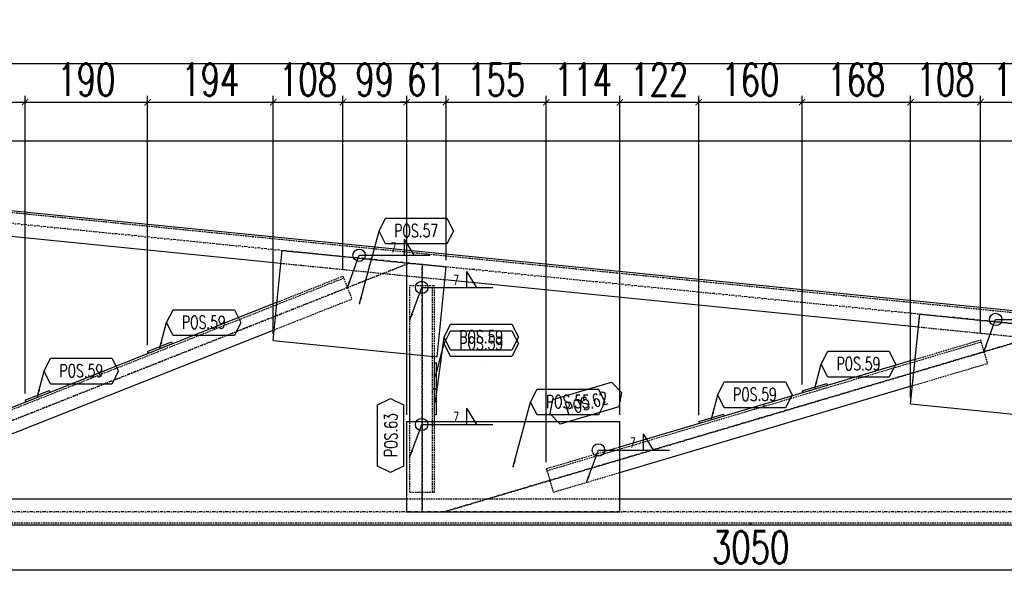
# Model space of a CAD drawing. Header units: feet. Extents: x -13577 to 173285, y -65833 to 34873.
# Tile 107 of 127: x 99354 to 100878, y -54928 to -54066. Entities that reach past the tile are written whole.
import ezdxf
from ezdxf.enums import TextEntityAlignment as Align

# ---------------------------------------------------------------- set-up
doc = ezdxf.new("R2010")
doc.units = ezdxf.units.FT
doc.header["$LTSCALE"] = 10
doc.header["$MEASUREMENT"] = 0
doc.linetypes.add('DASHDOT', pattern=[1, 0.5, -0.25, 0, -0.25])
doc.linetypes.add('HIDDEN', pattern=[0.375, 0.25, -0.125])
doc.layers.get('0').update_dxf_attribs({"linetype": 'CONTINUOUS'})
doc.layers.get('Defpoints').update_dxf_attribs({"linetype": 'CONTINUOUS'})
for name, color, linetype in [('A', 2, 'DASHDOT'), ('FORIR', 4, 'CONTINUOUS'), ('G', 3, 'CONTINUOUS'), ('POS_BOX', 6, 'CONTINUOUS'), ('POS_DES', 2, 'CONTINUOUS'), ('POS_MAT', 2, 'CONTINUOUS'), ('POS_NOT', 2, 'CONTINUOUS'), ('TR', 6, 'HIDDEN'), ('TXT1', 7, 'CONTINUOUS')]:
    doc.layers.add(name, color=color, linetype=linetype)
doc.styles.add('1', font='romans.shx', dxfattribs={"width": 0.7, "height": 50})
doc.styles.add('POS', font='ROMANS', dxfattribs={"width": 0.7})
doc.dimstyles.get("Standard").update_dxf_attribs({"dimtxt": 50, "dimasz": 1, "dimexe": 1, "dimexo": 1, "dimgap": 1, "dimtad": 1, "dimdec": 0, "dimdsep": 46, "dimtxsty": '1', "dimblk": 'ARCHTICK', "dimcen": 3, "dimclrd": 1, "dimclre": 1, "dimclrt": 3, "dimadec": 0, "dimazin": 0, "dimtfac": 1, "dimtdec": 0, "dimtix": 1, "dimtmove": 0, "dimatfit": 3, "dimfxl": 0, "dimtolj": 1, "dimarcsym": 0})

# ---------------------------------------------------------------- blocks, each defined once
blk = doc.blocks.new('3D2D_INFOWELD')
blk.add_point((0, 0))
at = {"layer": 'FORIR', "flags": 1}
blk.add_attdef('DATA', (7.6, -4.3), '', height=5.26, dxfattribs=at)
blk = doc.blocks.new('ALLAROUND')
blk.add_circle((0, 0), 0.956)
blk = doc.blocks.new('LINE_UNI_S_D')
blk.add_line((0, 0), (11, 0))
blk = doc.blocks.new('W01_UP_SIMPLE')
for q in [(8.46, 0), (6.96, 0)]:
    blk.add_line((6.96, 2.5), q)
at = {"style": '1', "width": 0.7}
blk.add_attdef('VAL2', text='', height=1.5, dxfattribs=at).set_placement((7, 3), align=Align.CENTER)
blk.add_attdef('VAL3', (9.47, 3), '', height=1.5, dxfattribs=at)
blk.add_attdef('VAL1', text='', height=1.5, dxfattribs=at).set_placement((5.78, 0.41), align=Align.RIGHT)
blk = doc.blocks.new('_ArchTick')
at = {"color": 0, "linetype": 'ByBlock', "const_width": 0.15}
blk.add_lwpolyline([(-0.5, -0.5), (0.5, 0.5)], dxfattribs=at)
blk = doc.blocks.new('P8_PRO')
at = {"layer": 'POS_BOX'}
blk.add_lwpolyline([(11.5, 0), (10.5, -2), (1, -2), (0, 0), (1, 2), (10.5, 2)], close=True, dxfattribs=at)
at = {"style": 'POS', "width": 0.7}
blk.add_attdef('POS_PEZ', text='', height=2, dxfattribs=at).set_placement((5.83, -1.05), align=Align.CENTER)
at = {"style": 'POS', "width": 0.7, "flags": 1}
for tag, p in [('MAR_PEZ', (1, -2.92)), ('QTA_PEZ', (1, -3.45)), ('SUN_LIS', (1, -4.58)), ('PUN_LIS', (1, -4.05)), ('COD_PEZ', (1, -5.68)), ('MCL_PEZ', (1, -5.14)), ('DIM_PRO', (1, -6.27))]:
    blk.add_attdef(tag, p, '', height=0.35, dxfattribs=at)
at = {"layer": 'POS_DES', "style": 'POS', "width": 0.7, "flags": 1}
for tag, p in [('NOM_PRO', (2.84, -2.9)), ('LUN_PRO', (2.82, -4.54))]:
    blk.add_attdef(tag, p, '', height=0.35, dxfattribs=at)
at = {"layer": 'POS_MAT', "style": 'POS', "width": 0.7, "flags": 1}
blk.add_attdef('MAT_PRO', (2.83, -3.44), '', height=0.35, dxfattribs=at)
at = {"layer": 'POS_NOT', "style": 'POS', "width": 0.7, "flags": 1}
blk.add_attdef('NOT_PEZ', (2.82, -4.01), '', height=0.35, dxfattribs=at)
blk = doc.blocks.new('P8_LAM')
blk.add_line((5.75, -3.08), (5.75, -3.08))
at = {"layer": 'POS_BOX'}
blk.add_lwpolyline([(11.5, 0), (10.5, -2), (1, -2), (0, 0), (1, 2), (10.5, 2)], close=True, dxfattribs=at)
at = {"style": 'POS', "width": 0.7}
blk.add_attdef('POS_PEZ', text='', height=2, dxfattribs=at).set_placement((5.75, -0.95), align=Align.CENTER)
at = {"style": 'POS', "width": 0.7, "flags": 1}
for tag, p in [('MAR_PEZ', (1, -3.15)), ('QTA_PEZ', (1, -3.69)), ('SUN_LIS', (1, -4.84)), ('PUN_LIS', (1, -4.3)), ('COD_PEZ', (1, -5.95)), ('MCL_PEZ', (1, -5.41)), ('DIM_PRO', (1, -6.59))]:
    blk.add_attdef(tag, p, '', height=0.35, dxfattribs=at)
at = {"layer": 'POS_DES', "style": 'POS', "width": 0.7, "flags": 1}
for tag, p in [('SPE_PRO', (3.38, -4.66)), ('LAR_PRO', (3.4, -4.12)), ('LUN_PRO', (3.37, -5.17))]:
    blk.add_attdef(tag, p, '', height=0.35, dxfattribs=at)
at = {"layer": 'POS_MAT', "style": 'POS', "width": 0.7, "flags": 1}
blk.add_attdef('MAT_PRO', text='', height=0.35, dxfattribs=at).set_placement((4.3, -3.18), align=Align.CENTER)
at = {"layer": 'POS_NOT', "style": 'POS', "width": 0.7, "flags": 1}
blk.add_attdef('NOT_PEZ', (3.41, -3.62), '', height=0.35, dxfattribs=at)
blk = doc.blocks.new('3D_INFOPOS')
blk.add_point((0, 0))
at = {"layer": 'FORIR', "flags": 1}
for tag, p in [('POS_PEZ', (7.6, -4.3)), ('MAT_PRO', (7.6, -11.9))]:
    blk.add_attdef(tag, p, '', height=5.26, dxfattribs=at)
blk = doc.blocks.new('*D463')
at = {"layer": 'Defpoints', "color": 0}
for p in [(98960.6, -54848.3), (102010.7, -54848.3), (102010.7, -54918.3)]:
    blk.add_point(p, dxfattribs=at)
at = {"layer": 'TXT1', "color": 1, "lineweight": -2, "transparency": 16777216}
for p, q in [((98960.6, -54858.3), (98960.6, -54928.3)), ((102010.7, -54858.3), (102010.7, -54928.3)), ((98960.6, -54918.3), (102010.7, -54918.3))]:
    blk.add_line(p, q, dxfattribs=at)
at = {"layer": 'TXT1', "color": 1, "lineweight": -2, "transparency": 16777216, "xscale": 10, "yscale": 10, "zscale": 10, "rotation": 180}
blk.add_blockref('_ArchTick', (98960.6, -54918.3), dxfattribs=at)
at = {"layer": 'TXT1', "color": 1, "lineweight": -2, "transparency": 16777216, "xscale": 10, "yscale": 10, "zscale": 10}
blk.add_blockref('_ArchTick', (102010.7, -54918.3), dxfattribs=at)
at = {"layer": 'TXT1', "color": 3, "transparency": 16777216, "insert": (100485.7, -54883.3), "char_height": 50, "attachment_point": 5, "style": '1'}
blk.add_mtext('\\A1;3050', dxfattribs=at)
blk = doc.blocks.new('*D467')
at = {"layer": 'Defpoints', "color": 0}
for p in [(103156, -54253.7), (103156, -54742.8), (98960.6, -54808.3)]:
    blk.add_point(p, dxfattribs=at)
at = {"layer": 'TXT1', "color": 1, "lineweight": -2, "transparency": 16777216}
for p, q in [((98960.6, -54798.3), (98960.6, -54243.7)), ((103156, -54732.8), (103156, -54243.7)), ((98960.6, -54253.7), (103156, -54253.7))]:
    blk.add_line(p, q, dxfattribs=at)
at = {"layer": 'TXT1', "color": 1, "lineweight": -2, "transparency": 16777216, "xscale": 10, "yscale": 10, "zscale": 10, "rotation": 180}
blk.add_blockref('_ArchTick', (98960.6, -54253.7), dxfattribs=at)
at = {"layer": 'TXT1', "color": 1, "lineweight": -2, "transparency": 16777216, "xscale": 10, "yscale": 10, "zscale": 10}
blk.add_blockref('_ArchTick', (103156, -54253.7), dxfattribs=at)
at = {"layer": 'TXT1', "color": 3, "transparency": 16777216, "insert": (101058.3, -54218.7), "char_height": 50, "attachment_point": 5, "style": '1'}
blk.add_mtext('\\A1;4195', dxfattribs=at)
blk = doc.blocks.new('*D494')
at = {"layer": 'Defpoints', "color": 0}
for p in [(99362.6, -54193.7), (99362.6, -54655.2), (99211.7, -54681.9)]:
    blk.add_point(p, dxfattribs=at)
at = {"layer": 'TXT1', "color": 1, "lineweight": -2, "transparency": 16777216}
for p, q in [((99211.7, -54671.9), (99211.7, -54183.7)), ((99362.6, -54645.2), (99362.6, -54183.7)), ((99211.7, -54193.7), (99362.6, -54193.7))]:
    blk.add_line(p, q, dxfattribs=at)
at = {"layer": 'TXT1', "color": 1, "lineweight": -2, "transparency": 16777216, "xscale": 10, "yscale": 10, "zscale": 10, "rotation": 180}
blk.add_blockref('_ArchTick', (99211.7, -54193.7), dxfattribs=at)
at = {"layer": 'TXT1', "color": 1, "lineweight": -2, "transparency": 16777216, "xscale": 10, "yscale": 10, "zscale": 10}
blk.add_blockref('_ArchTick', (99362.6, -54193.7), dxfattribs=at)
at = {"layer": 'TXT1', "color": 3, "transparency": 16777216, "insert": (99287.1, -54158.7), "char_height": 50, "attachment_point": 5, "style": '1'}
blk.add_mtext('\\A1;151', dxfattribs=at)
blk = doc.blocks.new('*D495')
at = {"layer": 'Defpoints', "color": 0}
for p in [(99552.2, -54193.7), (99552.2, -54580), (99362.6, -54655.2)]:
    blk.add_point(p, dxfattribs=at)
at = {"layer": 'TXT1', "color": 1, "lineweight": -2, "transparency": 16777216}
for p, q in [((99362.6, -54645.2), (99362.6, -54183.7)), ((99552.2, -54570), (99552.2, -54183.7)), ((99362.6, -54193.7), (99552.2, -54193.7))]:
    blk.add_line(p, q, dxfattribs=at)
at = {"layer": 'TXT1', "color": 1, "lineweight": -2, "transparency": 16777216, "xscale": 10, "yscale": 10, "zscale": 10, "rotation": 180}
blk.add_blockref('_ArchTick', (99362.6, -54193.7), dxfattribs=at)
at = {"layer": 'TXT1', "color": 1, "lineweight": -2, "transparency": 16777216, "xscale": 10, "yscale": 10, "zscale": 10}
blk.add_blockref('_ArchTick', (99552.2, -54193.7), dxfattribs=at)
at = {"layer": 'TXT1', "color": 3, "transparency": 16777216, "insert": (99457.4, -54158.7), "char_height": 50, "attachment_point": 5, "style": '1'}
blk.add_mtext('\\A1;190', dxfattribs=at)
blk = doc.blocks.new('*D496')
at = {"layer": 'Defpoints', "color": 0}
for p in [(99746.6, -54193.7), (99746.6, -54562.7), (99552.2, -54580)]:
    blk.add_point(p, dxfattribs=at)
at = {"layer": 'TXT1', "color": 1, "lineweight": -2, "transparency": 16777216}
for p, q in [((99552.2, -54570), (99552.2, -54183.7)), ((99746.6, -54552.7), (99746.6, -54183.7)), ((99552.2, -54193.7), (99746.6, -54193.7))]:
    blk.add_line(p, q, dxfattribs=at)
at = {"layer": 'TXT1', "color": 1, "lineweight": -2, "transparency": 16777216, "xscale": 10, "yscale": 10, "zscale": 10, "rotation": 180}
blk.add_blockref('_ArchTick', (99552.2, -54193.7), dxfattribs=at)
at = {"layer": 'TXT1', "color": 1, "lineweight": -2, "transparency": 16777216, "xscale": 10, "yscale": 10, "zscale": 10}
blk.add_blockref('_ArchTick', (99746.6, -54193.7), dxfattribs=at)
at = {"layer": 'TXT1', "color": 3, "transparency": 16777216, "insert": (99649.4, -54158.7), "char_height": 50, "attachment_point": 5, "style": '1'}
blk.add_mtext('\\A1;194', dxfattribs=at)
blk = doc.blocks.new('*D497')
at = {"layer": 'Defpoints', "color": 0}
for p in [(99854.5, -54193.7), (99854.5, -54463.3), (99746.6, -54562.7)]:
    blk.add_point(p, dxfattribs=at)
at = {"layer": 'TXT1', "color": 1, "lineweight": -2, "transparency": 16777216}
for p, q in [((99746.6, -54552.7), (99746.6, -54183.7)), ((99854.5, -54453.3), (99854.5, -54183.7)), ((99746.6, -54193.7), (99854.5, -54193.7))]:
    blk.add_line(p, q, dxfattribs=at)
at = {"layer": 'TXT1', "color": 1, "lineweight": -2, "transparency": 16777216, "xscale": 10, "yscale": 10, "zscale": 10, "rotation": 180}
blk.add_blockref('_ArchTick', (99746.6, -54193.7), dxfattribs=at)
at = {"layer": 'TXT1', "color": 1, "lineweight": -2, "transparency": 16777216, "xscale": 10, "yscale": 10, "zscale": 10}
blk.add_blockref('_ArchTick', (99854.5, -54193.7), dxfattribs=at)
at = {"layer": 'TXT1', "color": 3, "transparency": 16777216, "insert": (99800.5, -54158.7), "char_height": 50, "attachment_point": 5, "style": '1'}
blk.add_mtext('\\A1;108', dxfattribs=at)
blk = doc.blocks.new('*D498')
at = {"layer": 'Defpoints', "color": 0}
for p in [(99953.3, -54193.7), (99854.5, -54463.3), (99953.3, -54688.3)]:
    blk.add_point(p, dxfattribs=at)
at = {"layer": 'TXT1', "color": 1, "lineweight": -2, "transparency": 16777216}
for p, q in [((99854.5, -54453.3), (99854.5, -54183.7)), ((99953.3, -54678.3), (99953.3, -54183.7)), ((99854.5, -54193.7), (99953.3, -54193.7))]:
    blk.add_line(p, q, dxfattribs=at)
at = {"layer": 'TXT1', "color": 1, "lineweight": -2, "transparency": 16777216, "xscale": 10, "yscale": 10, "zscale": 10, "rotation": 180}
blk.add_blockref('_ArchTick', (99854.5, -54193.7), dxfattribs=at)
at = {"layer": 'TXT1', "color": 1, "lineweight": -2, "transparency": 16777216, "xscale": 10, "yscale": 10, "zscale": 10}
blk.add_blockref('_ArchTick', (99953.3, -54193.7), dxfattribs=at)
at = {"layer": 'TXT1', "color": 3, "transparency": 16777216, "insert": (99903.9, -54158.7), "char_height": 50, "attachment_point": 5, "style": '1'}
blk.add_mtext('\\A1;99', dxfattribs=at)
blk = doc.blocks.new('*D499')
at = {"layer": 'Defpoints', "color": 0}
for p in [(100014.2, -54193.7), (100014.2, -54448.7), (99953.3, -54688.3)]:
    blk.add_point(p, dxfattribs=at)
at = {"layer": 'TXT1', "color": 1, "lineweight": -2, "transparency": 16777216}
for p, q in [((99953.3, -54678.3), (99953.3, -54183.7)), ((100014.2, -54438.7), (100014.2, -54183.7)), ((99953.3, -54193.7), (99943.3, -54193.7)), ((99953.3, -54193.7), (100014.2, -54193.7)), ((100014.2, -54193.7), (100024.2, -54193.7))]:
    blk.add_line(p, q, dxfattribs=at)
at = {"layer": 'TXT1', "color": 1, "lineweight": -2, "transparency": 16777216, "xscale": 10, "yscale": 10, "zscale": 10}
blk.add_blockref('_ArchTick', (99953.3, -54193.7), dxfattribs=at)
at = {"layer": 'TXT1', "color": 1, "lineweight": -2, "transparency": 16777216, "xscale": 10, "yscale": 10, "zscale": 10, "rotation": 180}
blk.add_blockref('_ArchTick', (100014.2, -54193.7), dxfattribs=at)
at = {"layer": 'TXT1', "color": 3, "transparency": 16777216, "insert": (99983.8, -54158.7), "char_height": 50, "attachment_point": 5, "style": '1'}
blk.add_mtext('\\A1;61', dxfattribs=at)
blk = doc.blocks.new('*D500')
at = {"layer": 'Defpoints', "color": 0}
for p in [(100169.4, -54193.7), (100014.2, -54448.7), (100169.4, -54761.5)]:
    blk.add_point(p, dxfattribs=at)
at = {"layer": 'TXT1', "color": 1, "lineweight": -2, "transparency": 16777216}
for p, q in [((100014.2, -54438.7), (100014.2, -54183.7)), ((100169.4, -54751.5), (100169.4, -54183.7)), ((100014.2, -54193.7), (100169.4, -54193.7))]:
    blk.add_line(p, q, dxfattribs=at)
at = {"layer": 'TXT1', "color": 1, "lineweight": -2, "transparency": 16777216, "xscale": 10, "yscale": 10, "zscale": 10, "rotation": 180}
blk.add_blockref('_ArchTick', (100014.2, -54193.7), dxfattribs=at)
at = {"layer": 'TXT1', "color": 1, "lineweight": -2, "transparency": 16777216, "xscale": 10, "yscale": 10, "zscale": 10}
blk.add_blockref('_ArchTick', (100169.4, -54193.7), dxfattribs=at)
at = {"layer": 'TXT1', "color": 3, "transparency": 16777216, "insert": (100091.8, -54158.7), "char_height": 50, "attachment_point": 5, "style": '1'}
blk.add_mtext('\\A1;155', dxfattribs=at)
blk = doc.blocks.new('*D501')
at = {"layer": 'Defpoints', "color": 0}
for p in [(100283.3, -54193.7), (100283.3, -54688.3), (100169.4, -54761.5)]:
    blk.add_point(p, dxfattribs=at)
at = {"layer": 'TXT1', "color": 1, "lineweight": -2, "transparency": 16777216}
for p, q in [((100169.4, -54751.5), (100169.4, -54183.7)), ((100283.3, -54678.3), (100283.3, -54183.7)), ((100169.4, -54193.7), (100283.3, -54193.7))]:
    blk.add_line(p, q, dxfattribs=at)
at = {"layer": 'TXT1', "color": 1, "lineweight": -2, "transparency": 16777216, "xscale": 10, "yscale": 10, "zscale": 10, "rotation": 180}
blk.add_blockref('_ArchTick', (100169.4, -54193.7), dxfattribs=at)
at = {"layer": 'TXT1', "color": 1, "lineweight": -2, "transparency": 16777216, "xscale": 10, "yscale": 10, "zscale": 10}
blk.add_blockref('_ArchTick', (100283.3, -54193.7), dxfattribs=at)
at = {"layer": 'TXT1', "color": 3, "transparency": 16777216, "insert": (100226.4, -54158.7), "char_height": 50, "attachment_point": 5, "style": '1'}
blk.add_mtext('\\A1;114', dxfattribs=at)
blk = doc.blocks.new('*D502')
at = {"layer": 'Defpoints', "color": 0}
for p in [(100405.3, -54193.7), (100283.3, -54688.3), (100405.3, -54688.4)]:
    blk.add_point(p, dxfattribs=at)
at = {"layer": 'TXT1', "color": 1, "lineweight": -2, "transparency": 16777216}
for p, q in [((100283.3, -54678.3), (100283.3, -54183.7)), ((100405.3, -54678.4), (100405.3, -54183.7)), ((100283.3, -54193.7), (100405.3, -54193.7))]:
    blk.add_line(p, q, dxfattribs=at)
at = {"layer": 'TXT1', "color": 1, "lineweight": -2, "transparency": 16777216, "xscale": 10, "yscale": 10, "zscale": 10, "rotation": 180}
blk.add_blockref('_ArchTick', (100283.3, -54193.7), dxfattribs=at)
at = {"layer": 'TXT1', "color": 1, "lineweight": -2, "transparency": 16777216, "xscale": 10, "yscale": 10, "zscale": 10}
blk.add_blockref('_ArchTick', (100405.3, -54193.7), dxfattribs=at)
at = {"layer": 'TXT1', "color": 3, "transparency": 16777216, "insert": (100344.3, -54158.7), "char_height": 50, "attachment_point": 5, "style": '1'}
blk.add_mtext('\\A1;122', dxfattribs=at)
blk = doc.blocks.new('*D503')
at = {"layer": 'Defpoints', "color": 0}
for p in [(100565.4, -54193.7), (100565.4, -54640.9), (100405.3, -54688.4)]:
    blk.add_point(p, dxfattribs=at)
at = {"layer": 'TXT1', "color": 1, "lineweight": -2, "transparency": 16777216}
for p, q in [((100405.3, -54678.4), (100405.3, -54183.7)), ((100565.4, -54630.9), (100565.4, -54183.7)), ((100405.3, -54193.7), (100565.4, -54193.7))]:
    blk.add_line(p, q, dxfattribs=at)
at = {"layer": 'TXT1', "color": 1, "lineweight": -2, "transparency": 16777216, "xscale": 10, "yscale": 10, "zscale": 10, "rotation": 180}
blk.add_blockref('_ArchTick', (100405.3, -54193.7), dxfattribs=at)
at = {"layer": 'TXT1', "color": 1, "lineweight": -2, "transparency": 16777216, "xscale": 10, "yscale": 10, "zscale": 10}
blk.add_blockref('_ArchTick', (100565.4, -54193.7), dxfattribs=at)
at = {"layer": 'TXT1', "color": 3, "transparency": 16777216, "insert": (100485.4, -54158.7), "char_height": 50, "attachment_point": 5, "style": '1'}
blk.add_mtext('\\A1;160', dxfattribs=at)
blk = doc.blocks.new('*D504')
at = {"layer": 'Defpoints', "color": 0}
for p in [(100733.4, -54193.7), (100565.4, -54640.9), (100733.4, -54661.3)]:
    blk.add_point(p, dxfattribs=at)
at = {"layer": 'TXT1', "color": 1, "lineweight": -2, "transparency": 16777216}
for p, q in [((100565.4, -54630.9), (100565.4, -54183.7)), ((100733.4, -54651.3), (100733.4, -54183.7)), ((100565.4, -54193.7), (100733.4, -54193.7))]:
    blk.add_line(p, q, dxfattribs=at)
at = {"layer": 'TXT1', "color": 1, "lineweight": -2, "transparency": 16777216, "xscale": 10, "yscale": 10, "zscale": 10, "rotation": 180}
blk.add_blockref('_ArchTick', (100565.4, -54193.7), dxfattribs=at)
at = {"layer": 'TXT1', "color": 1, "lineweight": -2, "transparency": 16777216, "xscale": 10, "yscale": 10, "zscale": 10}
blk.add_blockref('_ArchTick', (100733.4, -54193.7), dxfattribs=at)
at = {"layer": 'TXT1', "color": 3, "transparency": 16777216, "insert": (100649.4, -54158.7), "char_height": 50, "attachment_point": 5, "style": '1'}
blk.add_mtext('\\A1;168', dxfattribs=at)
blk = doc.blocks.new('*D505')
at = {"layer": 'Defpoints', "color": 0}
for p in [(100841.4, -54193.7), (100841.4, -54562.1), (100733.4, -54661.3)]:
    blk.add_point(p, dxfattribs=at)
at = {"layer": 'TXT1', "color": 1, "lineweight": -2, "transparency": 16777216}
for p, q in [((100733.4, -54651.3), (100733.4, -54183.7)), ((100841.4, -54552.1), (100841.4, -54183.7)), ((100733.4, -54193.7), (100841.4, -54193.7))]:
    blk.add_line(p, q, dxfattribs=at)
at = {"layer": 'TXT1', "color": 1, "lineweight": -2, "transparency": 16777216, "xscale": 10, "yscale": 10, "zscale": 10, "rotation": 180}
blk.add_blockref('_ArchTick', (100733.4, -54193.7), dxfattribs=at)
at = {"layer": 'TXT1', "color": 1, "lineweight": -2, "transparency": 16777216, "xscale": 10, "yscale": 10, "zscale": 10}
blk.add_blockref('_ArchTick', (100841.4, -54193.7), dxfattribs=at)
at = {"layer": 'TXT1', "color": 3, "transparency": 16777216, "insert": (100787.4, -54158.7), "char_height": 50, "attachment_point": 5, "style": '1'}
blk.add_mtext('\\A1;108', dxfattribs=at)
blk = doc.blocks.new('*D506')
at = {"layer": 'Defpoints', "color": 0}
for p in [(100970, -54193.7), (100841.4, -54562.1), (100970, -54688.3)]:
    blk.add_point(p, dxfattribs=at)
at = {"layer": 'TXT1', "color": 1, "lineweight": -2, "transparency": 16777216}
for p, q in [((100841.4, -54552.1), (100841.4, -54183.7)), ((100970, -54678.3), (100970, -54183.7)), ((100841.4, -54193.7), (100970, -54193.7))]:
    blk.add_line(p, q, dxfattribs=at)
at = {"layer": 'TXT1', "color": 1, "lineweight": -2, "transparency": 16777216, "xscale": 10, "yscale": 10, "zscale": 10, "rotation": 180}
blk.add_blockref('_ArchTick', (100841.4, -54193.7), dxfattribs=at)
at = {"layer": 'TXT1', "color": 1, "lineweight": -2, "transparency": 16777216, "xscale": 10, "yscale": 10, "zscale": 10}
blk.add_blockref('_ArchTick', (100970, -54193.7), dxfattribs=at)
at = {"layer": 'TXT1', "color": 3, "transparency": 16777216, "insert": (100905.7, -54158.7), "char_height": 50, "attachment_point": 5, "style": '1'}
blk.add_mtext('\\A1;129', dxfattribs=at)
blk = doc.blocks.new('*D516')
at = {"layer": 'Defpoints', "color": 0}
for p in [(103156, -54133.7), (94765.2, -54742.8), (103156, -54742.8)]:
    blk.add_point(p, dxfattribs=at)
at = {"layer": 'TXT1', "color": 1, "lineweight": -2, "transparency": 16777216}
for p, q in [((94765.2, -54732.8), (94765.2, -54123.7)), ((94765.2, -54133.7), (103156, -54133.7)), ((103156, -54732.8), (103156, -54123.7))]:
    blk.add_line(p, q, dxfattribs=at)
at = {"layer": 'TXT1', "color": 1, "lineweight": -2, "transparency": 16777216, "xscale": 10, "yscale": 10, "zscale": 10, "rotation": 180}
blk.add_blockref('_ArchTick', (94765.2, -54133.7), dxfattribs=at)
at = {"layer": 'TXT1', "color": 1, "lineweight": -2, "transparency": 16777216, "xscale": 10, "yscale": 10, "zscale": 10}
blk.add_blockref('_ArchTick', (103156, -54133.7), dxfattribs=at)
at = {"layer": 'TXT1', "color": 3, "transparency": 16777216, "insert": (98960.6, -54098.7), "char_height": 50, "attachment_point": 5, "style": '1'}
blk.add_mtext('\\A1;8391', dxfattribs=at)

msp = doc.modelspace()

# ---------------------------------------------------------------- linework, layer by layer
at = {"layer": 'A'}
for p, q in [((103164, -54763.7), (98952.7, -54342.6)), ((99957.1, -54443), (98985.8, -54828.3)), ((98985.8, -54828.3), (99957.1, -54443)), ((99977.3, -54445), (99977.3, -54828.3)), ((99977.3, -54828.3), (99977.3, -54445)), ((100011, -54828.3), (100968.7, -54544.2)), ((100968.7, -54544.2), (100011, -54828.3)), ((102020.7, -54828.3), (98950.6, -54828.3))]:
    msp.add_line(p, q, dxfattribs=at)
at = {"layer": 'G'}
for p, q in [((98964.6, -54323.7), (103156, -54742.8)), ((99109.9, -54378.4), (99758.5, -54443.2)), ((99746.6, -54562.7), (99760.5, -54423.3)), ((99760.5, -54423.3), (100014.2, -54448.7)), ((100000.3, -54588), (100014.2, -54448.7)), ((100012.2, -54468.6), (100745.4, -54541.9)), ((99211.7, -54718.3), (99752.5, -54503.7)), ((100733.4, -54661.3), (100747.4, -54522)), ((100747.4, -54522), (101031, -54550.4)), ((99211.7, -54759.2), (99748.2, -54546.3)), ((99552.2, -54580), (99589.4, -54565.2)), ((99589.4, -54565.2), (99590.5, -54568)), ((99746.6, -54562.7), (100000.3, -54588)), ((99552.2, -54580), (99553.3, -54582.7)), ((99958.3, -54688.3), (99958.3, -54583.8)), ((99996.3, -54688.3), (99996.3, -54587.6)), ((100283.3, -54727.7), (100740.4, -54592.1)), ((99996.3, -54597.7), (99999.3, -54597.7)), ((99999.3, -54677.7), (99999.3, -54597.7)), ((99362.6, -54655.2), (99399.8, -54640.4)), ((99399.8, -54640.4), (99400.9, -54643.2)), ((99996.3, -54637.7), (99999.3, -54637.7)), ((100283.3, -54767.3), (100736.3, -54632.9)), ((100565.4, -54640.9), (100603.8, -54629.5)), ((100565.4, -54640.9), (100566.3, -54643.7)), ((100603.8, -54629.5), (100604.6, -54632.4)), ((99362.6, -54655.2), (99363.7, -54658)), ((100733.4, -54661.3), (101017, -54689.7)), ((99996.3, -54677.7), (99999.3, -54677.7)), ((100405.3, -54688.4), (100443.7, -54677)), ((100443.7, -54677), (100444.5, -54679.9)), ((99953.3, -54688.3), (100283.3, -54688.3)), ((99953.3, -54828.3), (99953.3, -54688.3)), ((100283.3, -54828.3), (100283.3, -54688.3)), ((100405.3, -54688.4), (100406.2, -54691.2)), ((99211.7, -54808.3), (99953.3, -54808.3)), ((100283.3, -54808.3), (100970, -54808.3)), ((99953.3, -54828.3), (100283.3, -54828.3)), ((95910.5, -54848.3), (102010.7, -54848.3))]:
    msp.add_line(p, q, dxfattribs=at)
at = {"layer": 'TR'}
for p, q in [((98964.3, -54326.7), (103155.7, -54745.8)), ((99758.5, -54443.2), (100012.2, -54468.6)), ((99100.9, -54765.7), (99855.7, -54466.2)), ((99752.5, -54503.7), (99854.5, -54463.3)), ((99854.5, -54463.3), (99868.5, -54498.6)), ((99958.3, -54477.7), (99996.3, -54477.7)), ((99958.3, -54583.8), (99958.3, -54477.7)), ((99993.1, -54797.7), (99993.1, -54477.7)), ((99996.3, -54587.6), (99996.3, -54477.7)), ((99748.2, -54546.3), (99868.5, -54498.6)), ((99752.1, -54507.3), (99752.5, -54503.7)), ((100745.4, -54541.9), (100747.4, -54522)), ((100745.4, -54541.9), (101029, -54570.3)), ((100170.3, -54764.6), (100842.3, -54565.2)), ((100740.4, -54592.1), (100841.4, -54562.1)), ((100841.4, -54562.1), (100852.2, -54598.5)), ((100740, -54595.5), (100740.4, -54592.1)), ((100736.3, -54632.9), (100852.2, -54598.5)), ((99958.3, -54797.7), (99958.3, -54688.3)), ((99996.3, -54797.7), (99996.3, -54688.3)), ((100169.4, -54761.5), (100283.3, -54727.7)), ((100169.4, -54761.5), (100180.2, -54797.9)), ((100180.2, -54797.9), (100283.3, -54767.3)), ((99953.3, -54808.3), (100283.3, -54808.3)), ((99958.3, -54797.7), (99996.3, -54797.7)), ((95910.5, -54845.3), (102010.7, -54845.3))]:
    msp.add_line(p, q, dxfattribs=at)

# ---------------------------------------------------------------- block references
at = {"xscale": 10, "yscale": 10, "zscale": 10}
for name, p, values in [('P8_LAM', (99910.5, -54393.4), {'POS_PEZ': 'POS.57'}), ('W01_UP_SIMPLE', (99879.7, -54430.9), {'VAL1': '7'}), ('W01_UP_SIMPLE', (99976.5, -54480.8), {'VAL1': '7'}), ('P8_LAM', (99581.7, -54535.2), {'POS_PEZ': 'POS.59'}), ('P8_LAM', (100011.2, -54557.7), {'POS_PEZ': 'POS.59'}), ('P8_LAM', (100011.2, -54567.7), {'POS_PEZ': 'POS.59'}), ('P8_LAM', (100595, -54599.5), {'POS_PEZ': 'POS.59'}), ('P8_LAM', (99392.1, -54610.4), {'POS_PEZ': 'POS.59'}), ('P8_LAM', (100145.1, -54658.3), {'POS_PEZ': 'POS.55'}), ('P8_LAM', (100434.9, -54647), {'POS_PEZ': 'POS.59'}), ('W01_UP_SIMPLE', (99976.5, -54693), {'VAL1': '7'}), ('W01_UP_SIMPLE', (100250, -54732.6), {'VAL1': '7'})]:
    msp.add_blockref(name, p, dxfattribs=at).add_auto_attribs(values)
for name, p in [('ALLAROUND', (99879.7, -54430.9)), ('LINE_UNI_S_D', (99879.7, -54430.9)), ('ALLAROUND', (99976.5, -54480.8)), ('LINE_UNI_S_D', (99976.5, -54480.8)), ('ALLAROUND', (100865, -54530.3)), ('LINE_UNI_S_D', (100865, -54530.3)), ('ALLAROUND', (99976.5, -54693)), ('LINE_UNI_S_D', (99976.5, -54693)), ('ALLAROUND', (100250, -54732.6)), ('LINE_UNI_S_D', (100250, -54732.6))]:
    msp.add_blockref(name, p, dxfattribs=at)
for name, p in [('3D2D_INFOWELD', (99861.5, -54480.9)), ('3D_INFOPOS', (99880.4, -54505.7)), ('3D_INFOPOS', (99880.4, -54505.7)), ('3D2D_INFOWELD', (99958.3, -54530.8)), ('3D_INFOPOS', (99571.4, -54574)), ('3D2D_INFOWELD', (100846.8, -54580.3)), ('3D_INFOPOS', (99477.7, -54614.5)), ('3D_INFOPOS', (99477.7, -54614.5)), ('3D_INFOPOS', (99997.8, -54617.7)), ('3D_INFOPOS', (99994.7, -54637.7)), ('3D_INFOPOS', (99994.7, -54637.7)), ('3D_INFOPOS', (100585, -54636.6)), ('3D_INFOPOS', (99381.7, -54649.2)), ('3D_INFOPOS', (99997.8, -54657.7)), ('3D_INFOPOS', (100505.9, -54663.3)), ('3D_INFOPOS', (100505.9, -54663.3)), ('3D_INFOPOS', (100424.9, -54684.1)), ('3D_INFOPOS', (100118.3, -54758.3)), ('3D_INFOPOS', (100118.3, -54758.3)), ('3D2D_INFOWELD', (100231.8, -54782.6)), ('3D2D_INFOWELD', (99977.3, -54797.7)), ('3D_INFOPOS', (100485.7, -54846.8))]:
    msp.add_blockref(name, p)
for p, rotation, values in [((100175.4, -54676.3), 16.52623275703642, {'POS_PEZ': 'POS.62'}), ((99928.3, -54767.7), 90.00000000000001, {'POS_PEZ': 'POS.63'})]:
    msp.add_blockref('P8_PRO', p, dxfattribs=dict(at, rotation=rotation)).add_auto_attribs(values)

# ---------------------------------------------------------------- dimensions: what is measured, and where the dimension line sits
at = {"layer": 'TXT1'}
for base, p1, p2, picture, middle in [((103156, -54133.7), (94765.2, -54742.8), (103156, -54742.8), '*D516', (98960.6, -54098.7)), ((99362.6, -54193.7), (99211.7, -54681.9), (99362.6, -54655.2), '*D494', (99287.1, -54158.7)), ((99552.2, -54193.7), (99362.6, -54655.2), (99552.2, -54580), '*D495', (99457.4, -54158.7)), ((99746.6, -54193.7), (99552.2, -54580), (99746.6, -54562.7), '*D496', (99649.4, -54158.7)), ((99854.5, -54193.7), (99746.6, -54562.7), (99854.5, -54463.3), '*D497', (99800.5, -54158.7)), ((99953.3, -54193.7), (99854.5, -54463.3), (99953.3, -54688.3), '*D498', (99903.9, -54158.7)), ((100014.2, -54193.7), (99953.3, -54688.3), (100014.2, -54448.7), '*D499', (99983.8, -54158.7)), ((100169.4, -54193.7), (100014.2, -54448.7), (100169.4, -54761.5), '*D500', (100091.8, -54158.7)), ((100283.3, -54193.7), (100169.4, -54761.5), (100283.3, -54688.3), '*D501', (100226.4, -54158.7)), ((100405.3, -54193.7), (100283.3, -54688.3), (100405.3, -54688.4), '*D502', (100344.3, -54158.7)), ((100565.4, -54193.7), (100405.3, -54688.4), (100565.4, -54640.9), '*D503', (100485.4, -54158.7)), ((100733.4, -54193.7), (100565.4, -54640.9), (100733.4, -54661.3), '*D504', (100649.4, -54158.7)), ((100841.4, -54193.7), (100733.4, -54661.3), (100841.4, -54562.1), '*D505', (100787.4, -54158.7)), ((100970, -54193.7), (100841.4, -54562.1), (100970, -54688.3), '*D506', (100905.7, -54158.7)), ((103156, -54253.7), (98960.6, -54808.3), (103156, -54742.8), '*D467', (101058.3, -54218.7)), ((102010.7, -54918.3), (98960.6, -54848.3), (102010.7, -54848.3), '*D463', (100485.7, -54883.3))]:
    dim = msp.add_linear_dim(base=base, p1=p1, p2=p2, dimstyle='Standard', override={"dimscale": 10}, dxfattribs=at)
    dim.commit()
    dim.dimension.update_dxf_attribs({"geometry": picture, "text_midpoint": middle})

# ---------------------------------------------------------------- leaders
for points in [[(99880.4, -54505.7), (99910.5, -54393.4)], [(99861.5, -54480.9), (99879.7, -54430.9)], [(99958.3, -54530.8), (99976.5, -54480.8)], [(100846.8, -54580.3), (100865, -54530.3)], [(99571.4, -54574), (99581.7, -54535.2)], [(99997.8, -54657.7), (100011.2, -54557.7)], [(99997.8, -54617.7), (100011.2, -54567.7)], [(99381.7, -54649.2), (99392.1, -54610.4)], [(100585, -54636.6), (100595, -54599.5)], [(100424.9, -54684.1), (100434.9, -54647)], [(100118.3, -54758.3), (100145.1, -54658.3)], [(99958.3, -54743), (99976.5, -54693)], [(100231.8, -54782.6), (100250, -54732.6)]]:
    msp.add_leader(points, dimstyle='Standard', override={"dimscale": 10})

doc.saveas('drawing.dxf')
